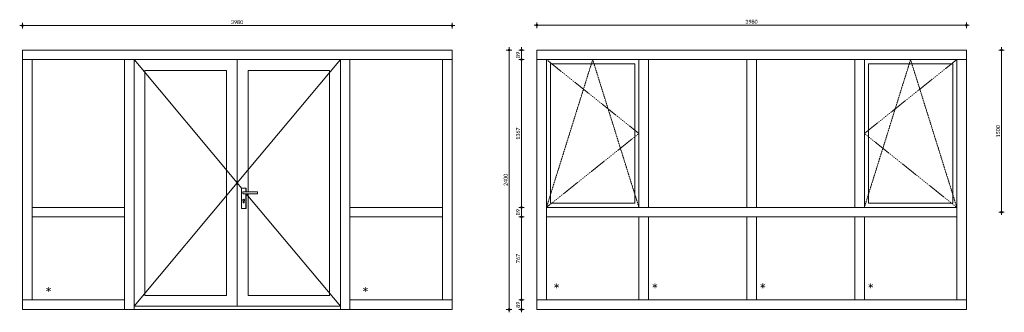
# Model space of a CAD drawing. Header units: millimetres. Extents: x 6240 to 40081, y -26 to 6183.
# Tile 2 of 5: x 14086 to 23210, y 3474 to 6180. Entities that reach past the tile are written whole.
import ezdxf

# ---------------------------------------------------------------- set-up
doc = ezdxf.new("R2010")
doc.units = ezdxf.units.MM
doc.linetypes.add('Hidden', pattern=[4, 2, -2])
for name, color, linetype, lineweight in [('A-ANNO-DIMS', 211, 'Continuous', 9), ('A-ANNO-DIMS-20', 211, 'Continuous', 9), ('A-DOOR', 31, 'Continuous', 18), ('A-DOOR-FRAM', 31, 'Continuous', 18), ('A-GLAZ', 151, 'Continuous', 18), ('A-GLAZ-CWMG', 51, 'Continuous', 18), ('G-ANNO-TEXT', 231, 'Continuous', 9)]:
    doc.layers.add(name, color=color, linetype=linetype, lineweight=lineweight)
doc.styles.add('Calibri', font='calibri.ttf', dxfattribs={"height": 36})
doc.styles.add('Calibri_1', font='calibri.ttf', dxfattribs={"height": 100})
doc.dimstyles.new('1_8', dxfattribs={"dimscale": 304.8, "dimtxt": 42.384543, "dimasz": 0.052493, "dimexe": 0.085302, "dimexo": 0.0625, "dimgap": 0, "dimtad": 1, "dimdec": 0, "dimdsep": 46, "dimtxsty": 'Calibri', "dimblk1": 'DOTBLANK', "dimblk2": 'DOTBLANK', "dimsah": 1, "dimcen": 0.09, "dimdle": 0.085302, "dimazin": 0, "dimtfac": 1, "dimtdec": 4, "dimtix": 1, "dimtmove": 0, "dimatfit": 3, "dimfxl": 0.085302, "dimfxlon": 1, "dimtvp": 1, "dimtolj": 1, "dimtzin": 0, "dimarcsym": 2})

# ---------------------------------------------------------------- blocks, each defined once
blk = doc.blocks.new('Rectangular Mullion - CWM_89x68 donker-1668372-Elevation Front')
at = {"layer": 'A-GLAZ-CWMG'}
for p, q in [((4457.5, 2740), (3467.5, 2740)), ((4457.5, 2740), (4457.5, 2651)), ((3467.5, 2651), (4457.5, 2651))]:
    blk.add_line(p, q, dxfattribs=at)
blk = doc.blocks.new('Rectangular Mullion - CWM_89x68 donker-1677484-Elevation Front')
at = {"layer": 'A-GLAZ-CWMG'}
for p, q in [((477.5, 3500), (477.5, 3589)), ((1423, 3589), (477.5, 3589)), ((1423, 3589), (1423, 3500)), ((477.5, 3500), (1423, 3500))]:
    blk.add_line(p, q, dxfattribs=at)
blk = doc.blocks.new('Rectangular Mullion - CWM_89x68 donker-1363295-Elevation Front')
at = {"layer": 'A-GLAZ-CWMG'}
for p, q in [((4368.5, 900), (4368.5, 89)), ((4457.5, 89), (4457.5, 900)), ((4457.5, 89), (4368.5, 89))]:
    blk.add_line(p, q, dxfattribs=at)
blk = doc.blocks.new('Rectangular Mullion - CWM_89x68 donker-1657975-Elevation Front')
at = {"layer": 'A-GLAZ-CWMG'}
for p, q in [((477.5, 5811), (566.5, 5811)), ((477.5, 5811), (477.5, 4400)), ((566.5, 4400), (566.5, 5811))]:
    blk.add_line(p, q, dxfattribs=at)
blk = doc.blocks.new('Rectangular Mullion - CWM_89x68 donker-1347756-Elevation Front')
at = {"layer": 'A-GLAZ-CWMG'}
for p, q in [((2467.5, 5900), (1467.5, 5900)), ((1467.5, 5811), (1512, 5811))]:
    blk.add_line(p, q, dxfattribs=at)
blk = doc.blocks.new('Rectangular Mullion - CWM_30x68 donker-1639617-Elevation Front')
at = {"layer": 'A-GLAZ-CWMG'}
for p in [(2467.5, 3500), (3423, 3530)]:
    blk.add_line(p, (3423, 3500), dxfattribs=at)
blk = doc.blocks.new('Rectangular Mullion - CWM_89x68 donker-1668371-Elevation Front')
at = {"layer": 'A-GLAZ-CWMG'}
for p, q in [((477.5, 2651), (477.5, 2740)), ((1467.5, 2740), (477.5, 2740)), ((477.5, 2651), (1467.5, 2651))]:
    blk.add_line(p, q, dxfattribs=at)
blk = doc.blocks.new('Rectangular Mullion - CWM_30x68 donker-1639624-Elevation Front')
at = {"layer": 'A-GLAZ-CWMG'}
for q in [(1512, 3530), (2467.5, 3500)]:
    blk.add_line((1512, 3500), q, dxfattribs=at)
blk = doc.blocks.new('Rectangular Mullion - CWM_89x68 donker-1657976-Elevation Front')
at = {"layer": 'A-GLAZ-CWMG'}
for p, q in [((1423, 4400), (1423, 3500)), ((1512, 3500), (1423, 3500)), ((1512, 3500), (1512, 3530))]:
    blk.add_line(p, q, dxfattribs=at)
blk = doc.blocks.new('Rectangular Mullion - CWM_89x68 donker-1347758-Elevation Front')
at = {"layer": 'A-GLAZ-CWMG'}
for p, q in [((3467.5, 5900), (2467.5, 5900)), ((3423, 5811), (3467.5, 5811))]:
    blk.add_line(p, q, dxfattribs=at)
blk = doc.blocks.new('Rectangular Mullion - CWM_89x68 donker-1677485-Elevation Front')
at = {"layer": 'A-GLAZ-CWMG'}
for p, q in [((3512, 3500), (3512, 3589)), ((4457.5, 3589), (3512, 3589)), ((4457.5, 3589), (4457.5, 3500)), ((3512, 3500), (4457.5, 3500))]:
    blk.add_line(p, q, dxfattribs=at)
blk = doc.blocks.new('Rectangular Mullion - CWM_89x68 donker-V1-Elevation Front')
at = {"layer": 'A-GLAZ-CWMG'}
for p, q in [((3512, 3500), (3512, 4400)), ((3423, 3530), (3423, 3500)), ((3512, 3500), (3423, 3500))]:
    blk.add_line(p, q, dxfattribs=at)
blk = doc.blocks.new('Rectangular Mullion - CWM_89x68 donker-1657978-Elevation Front')
at = {"layer": 'A-GLAZ-CWMG'}
for p, q in [((4368.5, 5811), (4457.5, 5811)), ((4368.5, 5811), (4368.5, 4400)), ((4457.5, 4400), (4457.5, 5811))]:
    blk.add_line(p, q, dxfattribs=at)
blk = doc.blocks.new('Rectangular Mullion - CWM_89x68 donker-1363421-Elevation Front')
at = {"layer": 'A-GLAZ-CWMG'}
for p, q in [((477.5, 900), (477.5, 89)), ((566.5, 89), (566.5, 900)), ((566.5, 89), (477.5, 89))]:
    blk.add_line(p, q, dxfattribs=at)
blk = doc.blocks.new('Rectangular Mullion - CWM_89x68 donker-1677486-Elevation Front')
at = {"layer": 'A-GLAZ-CWMG'}
for p, q in [((566.5, 4355.5), (566.5, 4444.5)), ((1423, 4444.5), (566.5, 4444.5)), ((1423, 4444.5), (1423, 4355.5)), ((566.5, 4355.5), (1423, 4355.5))]:
    blk.add_line(p, q, dxfattribs=at)
blk = doc.blocks.new('Rectangular Mullion - CWM_89x68 donker-1657979-Elevation Front')
at = {"layer": 'A-GLAZ-CWMG'}
for q in [(1512, 5811), (1423, 4400)]:
    blk.add_line((1423, 5811), q, dxfattribs=at)
blk = doc.blocks.new('Rectangular Mullion - CWM_89x68 donker-V2-Elevation Front')
at = {"layer": 'A-GLAZ-CWMG'}
for p in [(3423, 5811), (3512, 4400)]:
    blk.add_line(p, (3512, 5811), dxfattribs=at)
blk = doc.blocks.new('31_DO_deur_met glas - aluminium deur-1657980-Elevation Front')
at = {"layer": 'A-DOOR'}
for p, q in [((1612, 3630), (2367.5, 3630)), ((1612, 3530), (2367.5, 3530))]:
    blk.add_line(p, q, dxfattribs=at)
at = {"layer": 'A-DOOR-FRAM'}
for p, q in [((1512, 3530), (1512, 5811)), ((2467.5, 5811), (1512, 5811)), ((2467.5, 5811), (2467.5, 3530)), ((1612, 5711), (1612, 3630)), ((1612, 5711), (2367.5, 5711)), ((2367.5, 3630), (2367.5, 5711)), ((1612, 3630), (2367.5, 3630)), ((2467.5, 3530), (1512, 3530))]:
    blk.add_line(p, q, dxfattribs=at)
blk = doc.blocks.new('31_DO_deur_met glas - aluminium deur-1658023-Elevation Front')
at = {"layer": 'A-DOOR'}
for p, q in [((2506, 4622.9), (2506, 4433.9)), ((2549, 4622.9), (2506, 4622.9)), ((2507, 4621.9), (2507, 4434.9)), ((2548, 4621.9), (2507, 4621.9)), ((2507, 4621.9), (2507, 4434.9)), ((2507, 4621.9), (2548, 4621.9)), ((2654.7, 4589.5), (2527.2, 4589.5)), ((2527.2, 4570.5), (2654.7, 4570.5)), ((2548, 4589.5), (2548, 4621.9)), ((2548, 4589.5), (2548, 4621.9)), ((2548, 4434.9), (2548, 4570.5)), ((2548, 4434.9), (2548, 4570.5)), ((2549, 4589.5), (2549, 4622.9)), ((2549, 4433.9), (2549, 4570.5)), ((2654.7, 4580), (2654.7, 4589.5)), ((2654.7, 4570.5), (2654.7, 4580)), ((2522.3, 4490.6), (2522.3, 4503.3)), ((2523, 4503.6), (2523, 4490.6)), ((2532, 4490.6), (2532, 4503.6)), ((2532.7, 4503.3), (2532.7, 4490.6)), ((2506, 4433.9), (2549, 4433.9)), ((2507, 4434.9), (2548, 4434.9)), ((2548, 4434.9), (2507, 4434.9)), ((2567.5, 3630), (3323, 3630)), ((2567.5, 3530), (3323, 3530))]:
    blk.add_line(p, q, dxfattribs=at)
for centre, radius, start, end in [((2527.5, 4510.2), 8.62, 306.67408, 233.32592), ((2527.5, 4510.2), 8, 304.22887, 235.77113), ((2527.5, 4490.6), 5.15, 180, 0), ((2527.5, 4490.6), 4.5, 180, 0)]:
    blk.add_arc(centre, radius, start, end, dxfattribs=at)
for points, knots in [([(2507, 4621.9), (2506.9, 4622), (2506.8, 4622.1), (2506.6, 4622.3), (2506.5, 4622.4), (2506.4, 4622.5), (2506.2, 4622.7), (2506.1, 4622.8), (2506, 4622.9), (2506, 4622.9), (2506, 4622.9)], [-1, -1, -1, -1, -0.833333, -0.75, -0.666667, -0.583333, -0.458333, -0.333333, -0.166667, 0, 0, 0, 0]), ([(2527.2, 4589.5), (2527, 4589.5), (2526.6, 4589.5), (2526, 4589.4), (2525.4, 4589.3), (2524.8, 4589.2), (2524.2, 4589), (2523.6, 4588.8), (2523, 4588.5), (2522.5, 4588.2), (2521.9, 4587.9), (2521.3, 4587.4), (2520.6, 4586.9), (2520.1, 4586.3), (2519.5, 4585.6), (2519, 4584.8), (2518.4, 4583.6), (2517.9, 4582.1), (2517.7, 4580.8), (2517.7, 4580)], [0.5, 0.5, 0.5, 0.5, 0.5208333, 0.5416667, 0.5625, 0.5833333, 0.6041667, 0.625, 0.6458333, 0.6666667, 0.6875, 0.7083333, 0.75, 0.7708333, 0.7916667, 0.8333333, 0.875, 0.9166667, 1, 1, 1, 1]), ([(2517.7, 4580), (2517.7, 4579.2), (2517.9, 4577.9), (2518.4, 4576.4), (2519, 4575.2), (2519.5, 4574.4), (2520.1, 4573.7), (2520.6, 4573.1), (2521.4, 4572.4), (2522.3, 4571.9), (2523, 4571.5), (2523.6, 4571.2), (2524.2, 4571), (2524.8, 4570.8), (2525.4, 4570.7), (2526, 4570.6), (2526.6, 4570.5), (2527, 4570.5), (2527.2, 4570.5)], [0, 0, 0, 0, 0.0833333, 0.125, 0.1666667, 0.2083333, 0.2291667, 0.25, 0.2916667, 0.3333333, 0.3541667, 0.375, 0.3958333, 0.4166667, 0.4375, 0.4583333, 0.4791667, 0.5, 0.5, 0.5, 0.5]), ([(2549, 4622.9), (2549, 4622.9), (2549, 4622.9), (2548.9, 4622.8), (2548.7, 4622.7), (2548.6, 4622.5), (2548.5, 4622.4), (2548.4, 4622.3), (2548.2, 4622.1), (2548.1, 4622), (2548, 4621.9)], [0, 0, 0, 0, 0.166667, 0.333333, 0.458333, 0.583333, 0.666667, 0.75, 0.833333, 1, 1, 1, 1]), ([(2506, 4433.9), (2506, 4433.9), (2506, 4433.9), (2506.1, 4434), (2506.2, 4434.1), (2506.4, 4434.3), (2506.5, 4434.4), (2506.6, 4434.5), (2506.8, 4434.7), (2506.9, 4434.8), (2507, 4434.9)], [0, 0, 0, 0, 0.166667, 0.333333, 0.458333, 0.583333, 0.666667, 0.75, 0.833333, 1, 1, 1, 1]), ([(2548, 4434.9), (2548.1, 4434.8), (2548.2, 4434.7), (2548.4, 4434.5), (2548.5, 4434.4), (2548.6, 4434.3), (2548.7, 4434.1), (2548.9, 4434), (2549, 4433.9), (2549, 4433.9), (2549, 4433.9)], [-1, -1, -1, -1, -0.833333, -0.75, -0.666667, -0.583333, -0.458333, -0.333333, -0.166667, 0, 0, 0, 0])]:
    blk.add_open_spline(points, degree=3, knots=knots, dxfattribs=at)
at = {"layer": 'A-DOOR-FRAM'}
for p, q in [((2467.5, 3530), (2467.5, 5811)), ((3423, 5811), (2467.5, 5811)), ((3423, 5811), (3423, 3530)), ((2567.5, 5711), (2567.5, 4589.5)), ((2567.5, 5711), (3323, 5711)), ((3323, 3630), (3323, 5711)), ((2567.5, 4570.5), (2567.5, 3630)), ((2567.5, 3630), (3323, 3630)), ((3423, 3530), (2467.5, 3530))]:
    blk.add_line(p, q, dxfattribs=at)
blk = doc.blocks.new('BU deur rechts - BU deur rechts-1639560-Elevation Front')
at = {"layer": 'A-GLAZ'}
for p, q in [((1512, 5811), (2467.5, 4670.5)), ((2467.5, 4670.5), (1512, 3530))]:
    blk.add_line(p, q, dxfattribs=at)
blk = doc.blocks.new('BU deur links - BU deur links-1639603-Elevation Front')
at = {"layer": 'A-GLAZ'}
for p, q in [((3423, 5811), (2467.5, 4670.5)), ((2467.5, 4670.5), (2507.4, 4622.9)), ((2551.3, 4570.5), (3423, 3530))]:
    blk.add_line(p, q, dxfattribs=at)
blk = doc.blocks.new('Rectangular Mullion - CWM_89x68 donker-1668373-Elevation Front')
at = {"layer": 'A-GLAZ-CWMG'}
for p, q in [((477.5, 0), (477.5, 89)), ((1467.5, 89), (477.5, 89)), ((477.5, 0), (1467.5, 0))]:
    blk.add_line(p, q, dxfattribs=at)
blk = doc.blocks.new('Rectangular Mullion - CWM_89x68 donker-1347511-Elevation Front')
at = {"layer": 'A-GLAZ-CWMG'}
for p, q in [((2467.5, 2740), (1467.5, 2740)), ((1467.5, 2651), (2467.5, 2651))]:
    blk.add_line(p, q, dxfattribs=at)
blk = doc.blocks.new('Rectangular Mullion - CWM_89x68 donker-1347765-Elevation Front')
at = {"layer": 'A-GLAZ-CWMG'}
for p, q in [((3467.5, 89), (2467.5, 89)), ((2467.5, 0), (3467.5, 0))]:
    blk.add_line(p, q, dxfattribs=at)
blk = doc.blocks.new('Rectangular Mullion - CWM_89x68 donker-1363293-Elevation Front')
at = {"layer": 'A-GLAZ-CWMG'}
for p, q in [((1423, 855.5), (1512, 855.5)), ((1423, 855.5), (1423, 89)), ((1512, 89), (1512, 855.5)), ((1512, 89), (1423, 89))]:
    blk.add_line(p, q, dxfattribs=at)
blk = doc.blocks.new('Rectangular Mullion - CWM_89x68 donker-1668374-Elevation Front')
at = {"layer": 'A-GLAZ-CWMG'}
for p, q in [((4457.5, 89), (3467.5, 89)), ((4457.5, 89), (4457.5, 0)), ((3467.5, 0), (4457.5, 0))]:
    blk.add_line(p, q, dxfattribs=at)
blk = doc.blocks.new('31_WI_raam_2 - raam aluminium-1687130-Elevation Front')
at = {"layer": 'A-DOOR'}
for p, q in [((10637, 4482.5), (11417.5, 4482.5)), ((10637, 4444.5), (11417.5, 4444.5))]:
    blk.add_line(p, q, dxfattribs=at)
at = {"layer": 'A-GLAZ'}
for p, q in [((10599, 5811), (10599, 4444.5)), ((11455.5, 5811), (10599, 5811)), ((10637, 4482.5), (10637, 5773)), ((10637, 5773), (11417.5, 5773)), ((11417.5, 5773), (11417.5, 4482.5)), ((11455.5, 4444.5), (11455.5, 5811)), ((11417.5, 4482.5), (10637, 4482.5)), ((10599, 4444.5), (11455.5, 4444.5))]:
    blk.add_line(p, q, dxfattribs=at)
blk = doc.blocks.new('31_WI_raam_2 - raam aluminium-1687208-Elevation Front')
at = {"layer": 'A-DOOR'}
for p, q in [((13582.5, 4482.5), (14363, 4482.5)), ((13582.5, 4444.5), (14363, 4444.5))]:
    blk.add_line(p, q, dxfattribs=at)
at = {"layer": 'A-GLAZ'}
for p, q in [((13544.5, 5811), (13544.5, 4444.5)), ((14401, 5811), (13544.5, 5811)), ((13582.5, 4482.5), (13582.5, 5773)), ((13582.5, 5773), (14363, 5773)), ((14363, 5773), (14363, 4482.5)), ((14401, 4444.5), (14401, 5811)), ((14363, 4482.5), (13582.5, 4482.5)), ((13544.5, 4444.5), (14401, 4444.5))]:
    blk.add_line(p, q, dxfattribs=at)
blk = doc.blocks.new('Rectangular Mullion - CWM_89x68 donker-1668375-Elevation Front')
at = {"layer": 'A-GLAZ-CWMG'}
for p, q in [((566.5, 855.5), (566.5, 944.5)), ((1467.5, 944.5), (566.5, 944.5)), ((566.5, 855.5), (1467.5, 855.5))]:
    blk.add_line(p, q, dxfattribs=at)
blk = doc.blocks.new('Rectangular Mullion - CWM_89x68 donker-1347516-Elevation Front')
at = {"layer": 'A-GLAZ-CWMG'}
for p, q in [((2467.5, 944.5), (1467.5, 944.5)), ((1467.5, 855.5), (2467.5, 855.5))]:
    blk.add_line(p, q, dxfattribs=at)
blk = doc.blocks.new('Rectangular Mullion - CWM_89x68 donker-1668376-Elevation Front')
at = {"layer": 'A-GLAZ-CWMG'}
for p, q in [((4368.5, 944.5), (3467.5, 944.5)), ((4368.5, 944.5), (4368.5, 855.5)), ((3467.5, 855.5), (4368.5, 855.5))]:
    blk.add_line(p, q, dxfattribs=at)
blk = doc.blocks.new('Rectangular Mullion - CWM_89x68 donker-1658196-Elevation Front')
at = {"layer": 'A-GLAZ-CWMG'}
for p, q in [((11455.5, 5811), (11544.5, 5811)), ((11455.5, 5811), (11455.5, 4444.5)), ((11544.5, 4444.5), (11544.5, 5811)), ((11544.5, 4444.5), (11455.5, 4444.5))]:
    blk.add_line(p, q, dxfattribs=at)
blk = doc.blocks.new('BI draai-val links - BI draai-val links-1687191-Elevation Front')
at = {"layer": 'A-GLAZ', "linetype": 'Hidden'}
for p, q in [((10599, 5811), (11455.5, 5127.75)), ((11027.25, 5811), (10599, 4444.5)), ((11455.5, 4444.5), (11027.25, 5811)), ((11455.5, 5127.75), (10599, 4444.5))]:
    blk.add_line(p, q, dxfattribs=at)
blk = doc.blocks.new('BI draai-val rechts - BI draai-val rechts-1687269-Elevation Front')
at = {"layer": 'A-GLAZ', "linetype": 'Hidden'}
for p, q in [((14401, 5811), (13544.5, 5127.75)), ((13972.75, 5811), (13544.5, 4444.5)), ((14401, 4444.5), (13972.75, 5811)), ((13544.5, 5127.75), (14401, 4444.5))]:
    blk.add_line(p, q, dxfattribs=at)
blk = doc.blocks.new('DIMBLOCK11-Elevation Front')
at = {"layer": 'A-ANNO-DIMS-20'}
for p, q in [((14086.4, 6125.6), (18118.4, 6125.6)), ((14112.4, 6125.6), (14112.4, 6151.6)), ((14112.4, 6125.6), (14112.4, 6099.6)), ((18092.4, 6125.6), (18092.4, 6151.6)), ((18092.4, 6125.6), (18092.4, 6099.6))]:
    blk.add_line(p, q, dxfattribs=at)
for centre in [(14112.4, 6125.6), (18092.4, 6125.6)]:
    blk.add_circle(centre, 8, dxfattribs=at)
at = {"layer": 'A-ANNO-DIMS-20', "color": 0, "insert": (16044, 6175.5), "char_height": 36, "width": 140.077, "attachment_point": 1, "line_spacing_factor": 1.158048, "style": 'Calibri'}
blk.add_mtext('3980', dxfattribs=at)
blk = doc.blocks.new('_DotBlank')
at = {"color": 0, "linetype": 'ByBlock', "lineweight": -2}
blk.add_line((-0.5, 0), (-1, 0), dxfattribs=at)
blk.add_circle((0, 0), 0.5, dxfattribs=at)
blk = doc.blocks.new('DIMBLOCK17-Elevation Front')
at = {"layer": 'A-ANNO-DIMS-20'}
for p, q in [((18621.2, 5900), (18595.2, 5900)), ((18621.2, 5926), (18621.2, 3474)), ((18621.2, 5900), (18647.2, 5900)), ((18621.2, 3500), (18595.2, 3500)), ((18621.2, 3500), (18647.2, 3500))]:
    blk.add_line(p, q, dxfattribs=at)
for centre in [(18621.2, 5900), (18621.2, 3500)]:
    blk.add_circle(centre, 8, dxfattribs=at)
at = {"layer": 'A-ANNO-DIMS-20', "color": 0, "insert": (18571.3, 4641.6), "char_height": 36, "width": 140.077, "attachment_point": 1, "rotation": 90, "line_spacing_factor": 1.158048, "style": 'Calibri'}
blk.add_mtext('2400', dxfattribs=at)
blk = doc.blocks.new('DIMBLOCK18-Elevation Front')
at = {"layer": 'A-ANNO-DIMS-20'}
for p, q in [((18852.7, 6129.6), (22884.7, 6129.6)), ((18878.7, 6129.6), (18878.7, 6155.6)), ((18878.7, 6129.6), (18878.7, 6103.6)), ((22858.7, 6129.6), (22858.7, 6155.6)), ((22858.7, 6129.6), (22858.7, 6103.6))]:
    blk.add_line(p, q, dxfattribs=at)
for centre in [(18878.7, 6129.6), (22858.7, 6129.6)]:
    blk.add_circle(centre, 8, dxfattribs=at)
at = {"layer": 'A-ANNO-DIMS-20', "color": 0, "insert": (20810.3, 6179.5), "char_height": 36, "width": 140.077, "attachment_point": 1, "line_spacing_factor": 1.158048, "style": 'Calibri'}
blk.add_mtext('3980', dxfattribs=at)
blk = doc.blocks.new('DIMBLOCK19-Elevation Front')
at = {"layer": 'A-ANNO-DIMS-20'}
for p, q in [((18736.2, 5900), (18710.2, 5900)), ((18736.2, 5926), (18736.2, 5811)), ((18736.2, 5900), (18762.2, 5900)), ((18736.2, 5811), (18710.2, 5811)), ((18736.2, 5811), (18762.2, 5811))]:
    blk.add_line(p, q, dxfattribs=at)
for centre in [(18736.2, 5900), (18736.2, 5811)]:
    blk.add_circle(centre, 8, dxfattribs=at)
at = {"layer": 'A-ANNO-DIMS-20', "color": 0, "insert": (18686.3, 5826.3), "char_height": 36, "width": 70.039, "attachment_point": 1, "rotation": 90, "line_spacing_factor": 1.158048, "style": 'Calibri'}
blk.add_mtext('89', dxfattribs=at)
blk = doc.blocks.new('DIMBLOCK20-Elevation Front')
at = {"layer": 'A-ANNO-DIMS-20'}
for p, q in [((18736.2, 5811), (18710.2, 5811)), ((18736.2, 5811), (18736.2, 4444.5)), ((18736.2, 5811), (18762.2, 5811)), ((18736.2, 4444.5), (18710.2, 4444.5)), ((18736.2, 4444.5), (18762.2, 4444.5))]:
    blk.add_line(p, q, dxfattribs=at)
for centre in [(18736.2, 5811), (18736.2, 4444.5)]:
    blk.add_circle(centre, 8, dxfattribs=at)
at = {"layer": 'A-ANNO-DIMS-20', "color": 0, "insert": (18686.3, 5069.4), "char_height": 36, "width": 140.077, "attachment_point": 1, "rotation": 90, "line_spacing_factor": 1.158048, "style": 'Calibri'}
blk.add_mtext('1367', dxfattribs=at)
blk = doc.blocks.new('DIMBLOCK21-Elevation Front')
at = {"layer": 'A-ANNO-DIMS-20'}
for p, q in [((18736.2, 4444.5), (18710.2, 4444.5)), ((18736.2, 4444.5), (18736.2, 4355.5)), ((18736.2, 4444.5), (18762.2, 4444.5)), ((18736.2, 4355.5), (18710.2, 4355.5)), ((18736.2, 4355.5), (18762.2, 4355.5))]:
    blk.add_line(p, q, dxfattribs=at)
for centre in [(18736.2, 4444.5), (18736.2, 4355.5)]:
    blk.add_circle(centre, 8, dxfattribs=at)
at = {"layer": 'A-ANNO-DIMS-20', "color": 0, "insert": (18686.3, 4370.8), "char_height": 36, "width": 70.039, "attachment_point": 1, "rotation": 90, "line_spacing_factor": 1.158048, "style": 'Calibri'}
blk.add_mtext('89', dxfattribs=at)
blk = doc.blocks.new('DIMBLOCK22-Elevation Front')
at = {"layer": 'A-ANNO-DIMS-20'}
for p, q in [((18736.2, 4355.5), (18710.2, 4355.5)), ((18736.2, 4355.5), (18736.2, 3589)), ((18736.2, 4355.5), (18762.2, 4355.5)), ((18736.2, 3589), (18710.2, 3589)), ((18736.2, 3589), (18762.2, 3589))]:
    blk.add_line(p, q, dxfattribs=at)
for centre in [(18736.2, 4355.5), (18736.2, 3589)]:
    blk.add_circle(centre, 8, dxfattribs=at)
at = {"layer": 'A-ANNO-DIMS-20', "color": 0, "insert": (18686.3, 3928.5), "char_height": 36, "width": 105.058, "attachment_point": 1, "rotation": 90, "line_spacing_factor": 1.158048, "style": 'Calibri'}
blk.add_mtext('767', dxfattribs=at)
blk = doc.blocks.new('DIMBLOCK23-Elevation Front')
at = {"layer": 'A-ANNO-DIMS-20'}
for p, q in [((18736.2, 3589), (18710.2, 3589)), ((18736.2, 3589), (18736.2, 3474)), ((18736.2, 3589), (18762.2, 3589)), ((18736.2, 3500), (18710.2, 3500)), ((18736.2, 3500), (18762.2, 3500))]:
    blk.add_line(p, q, dxfattribs=at)
for centre in [(18736.2, 3589), (18736.2, 3500)]:
    blk.add_circle(centre, 8, dxfattribs=at)
at = {"layer": 'A-ANNO-DIMS-20', "color": 0, "insert": (18686.3, 3515.3), "char_height": 36, "width": 70.039, "attachment_point": 1, "rotation": 90, "line_spacing_factor": 1.158048, "style": 'Calibri'}
blk.add_mtext('89', dxfattribs=at)
blk = doc.blocks.new('DIMBLOCK24-Elevation Left')
at = {"layer": 'A-ANNO-DIMS-20'}
for p, q in [((23183.9, 5900), (23157.9, 5900)), ((23183.9, 4374), (23183.9, 5926)), ((23183.9, 5900), (23209.9, 5900)), ((23183.9, 4400), (23157.9, 4400)), ((23183.9, 4400), (23209.9, 4400))]:
    blk.add_line(p, q, dxfattribs=at)
for centre in [(23183.9, 5900), (23183.9, 4400)]:
    blk.add_circle(centre, 8, dxfattribs=at)
at = {"layer": 'A-ANNO-DIMS-20', "color": 0, "insert": (23134, 5091.6), "char_height": 36, "width": 140.077, "attachment_point": 1, "rotation": 90, "line_spacing_factor": 1.158048, "style": 'Calibri'}
blk.add_mtext('1500', dxfattribs=at)

msp = doc.modelspace()

# ---------------------------------------------------------------- block references
at = {"layer": 'A-DOOR'}
msp.add_blockref('31_DO_deur_met glas - aluminium deur-1658023-Elevation Front', (13634.9, 0), dxfattribs=at)
at = {"layer": 'A-DOOR-FRAM'}
msp.add_blockref('31_DO_deur_met glas - aluminium deur-1657980-Elevation Front', (13634.9, 0), dxfattribs=at)
at = {"layer": 'A-GLAZ'}
for name, p in [('BU deur rechts - BU deur rechts-1639560-Elevation Front', (13634.9, 0)), ('BU deur links - BU deur links-1639603-Elevation Front', (13634.9, 0)), ('31_WI_raam_2 - raam aluminium-1687130-Elevation Front', (8368.7, 0)), ('31_WI_raam_2 - raam aluminium-1687208-Elevation Front', (8368.7, 0))]:
    msp.add_blockref(name, p, dxfattribs=at)
at = {"layer": 'A-GLAZ', "linetype": 'Hidden'}
for name in ['BI draai-val links - BI draai-val links-1687191-Elevation Front', 'BI draai-val rechts - BI draai-val rechts-1687269-Elevation Front']:
    msp.add_blockref(name, (8368.7, 0), dxfattribs=at)
at = {"layer": 'A-GLAZ-CWMG'}
for name, p in [('Rectangular Mullion - CWM_89x68 donker-1668371-Elevation Front', (13634.9, 3160)), ('Rectangular Mullion - CWM_89x68 donker-1347756-Elevation Front', (13634.9, 0)), ('Rectangular Mullion - CWM_89x68 donker-1347758-Elevation Front', (13634.9, 0)), ('Rectangular Mullion - CWM_89x68 donker-1668372-Elevation Front', (13634.9, 3160)), ('Rectangular Mullion - CWM_89x68 donker-1668371-Elevation Front', (18401.2, 3160)), ('Rectangular Mullion - CWM_89x68 donker-1347511-Elevation Front', (18401.2, 3160)), ('Rectangular Mullion - CWM_89x68 donker-1347511-Elevation Front', (19401.2, 3160)), ('Rectangular Mullion - CWM_89x68 donker-1668372-Elevation Front', (18401.2, 3160)), ('Rectangular Mullion - CWM_89x68 donker-1657975-Elevation Front', (13634.9, 0)), ('Rectangular Mullion - CWM_89x68 donker-1657979-Elevation Front', (13634.9, 0)), ('Rectangular Mullion - CWM_89x68 donker-V2-Elevation Front', (13634.9, 0)), ('Rectangular Mullion - CWM_89x68 donker-1657978-Elevation Front', (13634.9, 0)), ('Rectangular Mullion - CWM_89x68 donker-1657975-Elevation Front', (18401.2, 0)), ('Rectangular Mullion - CWM_89x68 donker-1658196-Elevation Front', (8368.7, 0)), ('Rectangular Mullion - CWM_89x68 donker-1658196-Elevation Front', (9368.7, 0)), ('Rectangular Mullion - CWM_89x68 donker-1658196-Elevation Front', (10368.7, 0)), ('Rectangular Mullion - CWM_89x68 donker-1657978-Elevation Front', (18401.2, 0)), ('Rectangular Mullion - CWM_89x68 donker-1363421-Elevation Front', (13634.9, 3500)), ('Rectangular Mullion - CWM_89x68 donker-1677486-Elevation Front', (13634.9, 0)), ('Rectangular Mullion - CWM_89x68 donker-1657976-Elevation Front', (13634.9, 0)), ('Rectangular Mullion - CWM_89x68 donker-V1-Elevation Front', (13634.9, 0)), ('Rectangular Mullion - CWM_89x68 donker-1677486-Elevation Front', (16580.4, 0)), ('Rectangular Mullion - CWM_89x68 donker-1363295-Elevation Front', (13634.9, 3500)), ('Rectangular Mullion - CWM_89x68 donker-1363421-Elevation Front', (18401.2, 3500)), ('Rectangular Mullion - CWM_89x68 donker-1668375-Elevation Front', (18401.2, 3500)), ('Rectangular Mullion - CWM_89x68 donker-1347516-Elevation Front', (18401.2, 3500)), ('Rectangular Mullion - CWM_89x68 donker-1347516-Elevation Front', (19401.2, 3500)), ('Rectangular Mullion - CWM_89x68 donker-1668376-Elevation Front', (18401.2, 3500)), ('Rectangular Mullion - CWM_89x68 donker-1363295-Elevation Front', (18401.2, 3500)), ('Rectangular Mullion - CWM_89x68 donker-1363293-Elevation Front', (18401.2, 3500)), ('Rectangular Mullion - CWM_89x68 donker-1363293-Elevation Front', (19401.2, 3500)), ('Rectangular Mullion - CWM_89x68 donker-1363293-Elevation Front', (20401.2, 3500)), ('Rectangular Mullion - CWM_89x68 donker-1677484-Elevation Front', (13634.9, 0)), ('Rectangular Mullion - CWM_89x68 donker-1677485-Elevation Front', (13634.9, 0)), ('Rectangular Mullion - CWM_89x68 donker-1668373-Elevation Front', (18401.2, 3500)), ('Rectangular Mullion - CWM_89x68 donker-1347765-Elevation Front', (17401.2, 3500)), ('Rectangular Mullion - CWM_89x68 donker-1347765-Elevation Front', (18401.2, 3500)), ('Rectangular Mullion - CWM_89x68 donker-1668374-Elevation Front', (18401.2, 3500)), ('Rectangular Mullion - CWM_30x68 donker-1639624-Elevation Front', (13634.9, 0)), ('Rectangular Mullion - CWM_30x68 donker-1639617-Elevation Front', (13634.9, 0))]:
    msp.add_blockref(name, p, dxfattribs=at)

# ---------------------------------------------------------------- texts
at = {"layer": 'G-ANNO-TEXT', "color": 7, "lineweight": 13, "char_height": 100, "width": 96.203, "attachment_point": 1, "style": 'Calibri_1'}
for insert in [(14315.5, 3697.3), (17251, 3697.3), (19023, 3731.4), (19933.5, 3731.4), (20933.5, 3731.4), (21933.5, 3731.4)]:
    msp.add_mtext('*', dxfattribs=dict(at, insert=insert))

# ---------------------------------------------------------------- dimensions: what is measured, and where the dimension line sits
at = {"layer": 'A-ANNO-DIMS'}
for base, p1, p2, picture, middle in [((18092.4, 6125.6), (14112.4, 6099.6), (18092.4, 6099.6), 'DIMBLOCK11-Elevation Front', (16102.4, 6144)), ((22858.7, 6129.6), (18878.7, 6103.6), (22858.7, 6103.6), 'DIMBLOCK18-Elevation Front', (20868.7, 6148.1))]:
    dim = msp.add_linear_dim(base=base, p1=p1, p2=p2, dimstyle='1_8', override={"dimpost": '<>', "dimfxl": 3980}, dxfattribs=at)
    dim.commit()
    dim.dimension.update_dxf_attribs({"geometry": picture, "text_midpoint": middle})
for base, p1, p2, override, picture, middle in [((18621.2, 3500), (18647.2, 5900), (18647.2, 3500), {"dimpost": '<>', "dimfxl": 2400}, 'DIMBLOCK17-Elevation Front', (18602.8, 4700)), ((18736.2, 5811), (18762.2, 5900), (18762.2, 5811), {"dimpost": '<>', "dimfxl": 89}, 'DIMBLOCK19-Elevation Front', (18717.8, 5855.5)), ((23183.9, 5900), (23209.9, 4400), (23209.9, 5900), {"dimpost": '<>', "dimfxl": 1500}, 'DIMBLOCK24-Elevation Left', (23165.5, 5150)), ((18736.1956434, 4444.5), (18762.1956434, 5811), (18762.1956434, 4444.5), {"dimpost": '<>', "dimfxl": 1366.5}, 'DIMBLOCK20-Elevation Front', (18717.7525664, 5127.75)), ((18736.2, 4355.5), (18762.2, 4444.5), (18762.2, 4355.5), {"dimpost": '<>', "dimfxl": 89}, 'DIMBLOCK21-Elevation Front', (18717.8, 4400)), ((18736.1956434, 3589), (18762.1956434, 4355.5), (18762.1956434, 3589), {"dimpost": '<>', "dimfxl": 766.5}, 'DIMBLOCK22-Elevation Front', (18717.7664126, 3972.25)), ((18736.2, 3500), (18762.2, 3589), (18762.2, 3500), {"dimpost": '<>', "dimfxl": 89}, 'DIMBLOCK23-Elevation Front', (18717.8, 3544.5))]:
    dim = msp.add_linear_dim(base=base, p1=p1, p2=p2, angle=90, dimstyle='1_8', override=override, dxfattribs=at)
    dim.commit()
    dim.dimension.update_dxf_attribs({"geometry": picture, "text_midpoint": middle})

doc.saveas('drawing.dxf')
